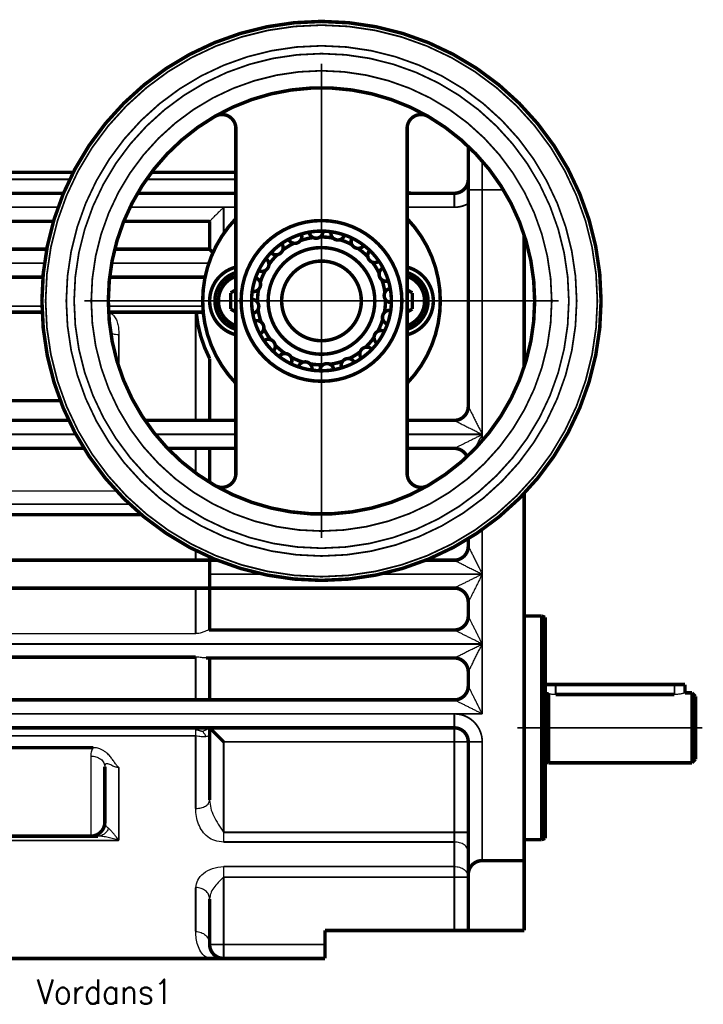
# Model space of a CAD drawing. Header units: inches. Extents: x -427 to 263, y -245 to 239.
# Tile 4 of 9: x -189 to -91, y -74 to 67. Entities that reach past the tile are written whole.
import ezdxf

# ---------------------------------------------------------------- set-up
doc = ezdxf.new("R2010")
doc.units = ezdxf.units.IN
doc.linetypes.add('DOT_CENTER', pattern=[14, 12, -1, 0, -1])
doc.layers.add('1', color=7, linetype='Continuous')
doc.styles.add('CONVERTER_11', font='txt.shx', dxfattribs={"width": 0.9})

# ---------------------------------------------------------------- blocks, each defined once
blk = doc.blocks.new('D6885T1A3X3X20L1_1__92', base_point=(-114.25, -31.06))
at = {"color": 7, "linetype": 'Continuous', "const_width": 0.5}
for points in [[(-114, -29.15), (-114, -27.81)], [(-114, -27.81), (-112.5, -27.81)], [(-95.5, -27.81), (-112.5, -27.81)], [(-95.5, -27.81), (-94, -27.81)], [(-94, -29.01), (-94, -27.81)], [(-114, -30.81), (-114, -29.15)]]:
    blk.add_lwpolyline(points, dxfattribs=at)
at = {"color": 124, "linetype": 'Continuous', "const_width": 0.25}
for points in [[(-112.5, -29.24), (-112.5, -27.81)], [(-95.5, -29.24), (-95.5, -27.81)]]:
    blk.add_lwpolyline(points, dxfattribs=at)
blk = doc.blocks.new('1400004020_01_R4_Abtriebswelle_B3_B14_1__93', base_point=(-114.25, -39.26))
at = {"color": 7, "linetype": 'Continuous', "const_width": 0.5}
blk.add_lwpolyline([(-114, -29.15, 0.027485), (-113.5, -29.14, 0.027485)], format="xyb", dxfattribs=at)
for points in [[(-113.5, -29.14), (-113.5, -39.01)], [(-112.5, -29.24), (-95.5, -29.24)], [(-94, -29.01), (-93, -29.01)], [(-93, -29.01), (-93, -39.01)], [(-92.5, -29.51), (-93, -29.01)], [(-92.5, -29.51), (-92.5, -38.51)], [(-114, -38.88), (-113.5, -39.01)], [(-113.5, -39.01), (-93, -39.01)], [(-92.5, -38.51), (-93, -39.01)]]:
    blk.add_lwpolyline(points, dxfattribs=at)
at = {"color": 7, "linetype": 'Continuous'}
for points, knots in [([(-112.5, -29.24), (-112.59, -29.24), (-112.77, -29.24), (-113.02, -29.22), (-113.27, -29.18), (-113.42, -29.16), (-113.5, -29.14)], [0, 0, 0, 0, 0.26823, 0.538151, 0.770829, 1.006984, 1.006984, 1.006984, 1.006984]), ([(-94, -29.01), (-94.02, -29.02), (-94.06, -29.03), (-94.15, -29.06), (-94.28, -29.09), (-94.46, -29.13), (-94.68, -29.18), (-94.94, -29.21), (-95.21, -29.24), (-95.4, -29.24), (-95.5, -29.24)], [0, 0, 0, 0, 0.059394, 0.118789, 0.287123, 0.452884, 0.700901, 0.94487, 1.23493, 1.5229, 1.5229, 1.5229, 1.5229])]:
    blk.add_open_spline(points, degree=3, knots=knots, dxfattribs=at)
at = {"layer": '1', "color": 30, "linetype": 'DOT_CENTER', "const_width": 0.25}
blk.add_lwpolyline([(-114.5, -34.01), (-91.5, -34.01)], dxfattribs=at)
blk = doc.blocks.new('1410004030_01_R4_Zentrierbuchse_B14__97', base_point=(-117.25, -50.26))
at = {"color": 7, "linetype": 'Continuous', "const_width": 0.5}
for points in [[(-117, -18.01), (-114.5, -18.01)], [(-114.5, -50.01), (-114.5, -18.01)], [(-114, -18.2), (-114.5, -18.01)], [(-114, -18.2), (-114, -27.81)], [(-114, -29.15), (-114, -27.81)], [(-114, -30.81), (-114, -29.15)], [(-114, -30.81), (-114, -49.83)], [(-117, -50.01), (-114.5, -50.01)], [(-114, -49.83), (-114.5, -50.01)]]:
    blk.add_lwpolyline(points, dxfattribs=at)
at = {"layer": '1', "color": 30, "linetype": 'DOT_CENTER', "const_width": 0.25}
blk.add_lwpolyline([(-118, -34.01), (-113, -34.01)], dxfattribs=at)
blk = doc.blocks.new('1400004040_00_R4_Gehäuse_Abtrieb_B3_B14_B5_ohne_Naben_3__99', base_point=(-197.25, -67.26))
at = {"color": 7, "linetype": 'Continuous', "const_width": 0.5}
for points in [[(-124.99, 49.19, 0.026132), (-125, 48.99, 0.026132)], [(-127, 42.49, 0.414214), (-125, 44.49, 0.414214)], [(-133.75, 42.63, 0.096396), (-133, 42.49, 0.096396)], [(-163.93, 25.49, 0.097022), (-162, 18.84, 0.097022)], [(-127, 9.99, 0.414214), (-125, 11.99, 0.414214)], [(-125.17, 4.8, 0.295726), (-127, 5.99, 0.295726)], [(-127, -10.01, 0.414214), (-125, -8.01, 0.414214)], [(-125, -16.01, 0.414211), (-127, -14.01, 0.414211)], [(-127, -20.01, 0.414211), (-125, -18.01, 0.414211)], [(-125, -26.01, 0.414214), (-127, -24.01, 0.414214)], [(-127, -30.01, 0.414208), (-125, -28.01, 0.414208)], [(-125, -36.01, 0.414214), (-127, -34.01, 0.414214)], [(-179, -49.51, 0.414214), (-177, -47.51, 0.414214)], [(-123, -53.01, 0.414214), (-125, -55.01, 0.414214)], [(-162, -65.01, 0.414214), (-160, -67.01, 0.414214)]]:
    blk.add_lwpolyline(points, format="xyb", dxfattribs=at)
for points in [[(-125, 48.99), (-125, 44.49)], [(-181.52, 45.49), (-197, 45.49)], [(-197, 44.49), (-197, 45.49)], [(-158.25, 45.49), (-170.32, 45.49)], [(-197, 44.49), (-197, 42.49)], [(-125, 44.49), (-125, 42.99)], [(-197, 42.49), (-197, 40.49)], [(-197, 42.49), (-182.92, 42.49)], [(-172.33, 42.49), (-158.25, 42.49)], [(-133.75, 42.49), (-133, 42.49)], [(-133, 42.49), (-127, 42.49)], [(-125, 42.99), (-125, 41.02)], [(-125, 41.02), (-125, 11.99)], [(-197, 40.49), (-197, 38.49)], [(-197, 37.99), (-197, 38.49)], [(-184.34, 38.49), (-197, 38.49)], [(-197, 35.62), (-197, 37.99)], [(-162, 38.49), (-174.29, 38.49)], [(-162, 38.49), (-162, 34.49)], [(-117, 17.64), (-117, 36.53)], [(-197, 35.62), (-197, 34.49)], [(-197, 34.49), (-197, 32.49)], [(-197, 34.49), (-185.31, 34.49)], [(-175.59, 34.49), (-162, 34.49)], [(-161.53, 34.01), (-162, 34.49)], [(-197, 32.49), (-197, 30.49)], [(-185.86, 30.49), (-197, 30.49)], [(-197, 30.49), (-197, 26.33)], [(-162.66, 30.49), (-176.31, 30.49)], [(-197, 26.33), (-197, 25.49)], [(-185.97, 25.49), (-197, 25.49)], [(-197, 25.49), (-197, 12.82)], [(-164, 25.49), (-176.46, 25.49)], [(-163.93, 25.49), (-164, 25.49)], [(-163.19, 25.49), (-163.93, 25.49)], [(-163.07, 25.49), (-163.19, 25.49)], [(-162, 18.84), (-162, 9.99)], [(-197, 12.82), (-197, 9.99)], [(-197, 12.82), (-183.37, 12.82)], [(-182.16, 9.99), (-197, 9.99)], [(-197, 9.99), (-197, 7.99)], [(-164, 9.99), (-171.26, 9.99)], [(-162, 9.99), (-164, 9.99)], [(-158.25, 9.99), (-162, 9.99)], [(-127, 9.99), (-133.75, 9.99)], [(-197, 7.99), (-197, 5.99)], [(-197, 5.99), (-197, -0.14)], [(-197, 5.99), (-179.98, 5.99)], [(-168.02, 5.99), (-164, 5.99)], [(-164, 5.99), (-162, 5.99)], [(-162, 5.99), (-162, 1.12)], [(-162, 5.99), (-158.25, 5.99)], [(-133.75, 5.99), (-127, 5.99)], [(-197, -2.01), (-197, -0.14)], [(-117, -53.01), (-117, -0.46)], [(-197, -3.03), (-197, -2.01)], [(-197, -3.03), (-197, -3.5)], [(-197, -3.5), (-171.78, -3.5)], [(-197, -3.5), (-197, -4.33)], [(-197, -4.33), (-197, -10.01)], [(-125, -6.96), (-125, -8.01)], [(-164, -10.01), (-197, -10.01)], [(-197, -14.01), (-197, -10.01)], [(-162, -10.01), (-164, -10.01)], [(-162, -9.57), (-162, -10.01)], [(-160.95, -10.01), (-162, -10.01)], [(-162, -11.81), (-162, -10.01)], [(-127, -10.01), (-131.05, -10.01)], [(-161.99, -11.81), (-162, -11.81)], [(-162, -12.21), (-162, -11.81)], [(-162, -14.01), (-162, -12.21)], [(-161.99, -11.81), (-161.99, -12.01)], [(-161.99, -12.21), (-161.99, -12.01)], [(-197, -14.01), (-164, -14.01)], [(-197, -14.01), (-197, -20.53)], [(-164, -14.01), (-162, -14.01)], [(-162, -14.01), (-127, -14.01)], [(-162, -14.01), (-162, -20.01)], [(-125, -16.01), (-125, -18.01)], [(-197, -22.01), (-197, -20.53)], [(-162, -20.01), (-162.09, -20.01)], [(-127, -20.01), (-162, -20.01)], [(-197, -23.89), (-197, -22.01)], [(-197, -23.89), (-164, -23.89)], [(-197, -23.89), (-197, -30.01)], [(-162.52, -24.01), (-162, -24.01)], [(-162, -24.01), (-127, -24.01)], [(-162, -24.01), (-162, -30.01)], [(-125, -26.01), (-125, -28.01)], [(-164, -30.01), (-197, -30.01)], [(-197, -32.01), (-197, -30.01)], [(-162, -30.01), (-164, -30.01)], [(-127, -30.01), (-162, -30.01)], [(-197, -34.01), (-197, -32.01)], [(-197, -34.01), (-164, -34.01)], [(-197, -34.01), (-197, -35.17)], [(-164, -34.01), (-162, -34.01)], [(-162, -34.01), (-162, -35.02)], [(-160, -36.01), (-162, -34.01)], [(-162, -34.01), (-127, -34.01)], [(-197, -35.17), (-197, -36.85)], [(-162, -35.02), (-162, -44.34)], [(-197, -36.85), (-197, -49.51)], [(-197, -36.85), (-178.63, -36.85)], [(-125, -36.01), (-125, -48.96)], [(-177, -39.57), (-177, -47.51)], [(-179, -49.51), (-197, -49.51)], [(-197, -49.51), (-197, -50.13)], [(-177.96, -49.51), (-179, -49.51)], [(-125, -48.96), (-125, -51.75)], [(-197, -50.13), (-197, -62.01)], [(-125, -51.75), (-125, -55.01)], [(-123, -53.01), (-117, -53.01)], [(-117, -63.01), (-117, -53.01)], [(-125, -55.37), (-125, -55.01)], [(-125, -63.01), (-125, -55.37)], [(-162, -58.49), (-162, -65.01)], [(-197, -62.01), (-197, -67.01)], [(-127, -63.01), (-145.5, -63.01)], [(-145.5, -65.01), (-145.5, -63.01)], [(-127, -63.01), (-125, -63.01)], [(-125, -63.01), (-117, -63.01)], [(-145.5, -65.01), (-145.5, -67.01)], [(-162, -67.01), (-197, -67.01)], [(-160, -67.01), (-162, -67.01)], [(-145.5, -67.01), (-160, -67.01)]]:
    blk.add_lwpolyline(points, dxfattribs=at)
at = {"color": 124, "linetype": 'Continuous', "const_width": 0.25}
for points in [[(-123, 47.12), (-123, 42.99)], [(-197, 44.49), (-182.02, 44.49)], [(-171.05, 44.49), (-158.25, 44.49)], [(-127, 40.49), (-127, 42.49)], [(-125, 42.99), (-123, 42.99)], [(-123, 42.99), (-123, 7.99)], [(-119.97, 42.99), (-123, 42.99)], [(-183.69, 40.49), (-197, 40.49)], [(-160, 40.49), (-173.4, 40.49)], [(-160, 40.49), (-160, 36.73)], [(-160, 40.49), (-158.25, 40.49)], [(-133.75, 40.49), (-127, 40.49)], [(-185.63, 32.49), (-197, 32.49)], [(-162.12, 32.49), (-176.02, 32.49)], [(-185.99, 26.33), (-197, 26.33)], [(-162.98, 26.33), (-176.49, 26.33)], [(-164, 25.49), (-164, 9.99)], [(-175, 22.24), (-175, 17.64)], [(-197, 7.99), (-181.15, 7.99)], [(-169.78, 7.99), (-158.25, 7.99)], [(-133.75, 7.99), (-123, 7.99)], [(-123, 7.99), (-123, 7.05)], [(-164, 5.99), (-164, 2.46)], [(-197, -2.01), (-173.44, -2.01)], [(-123, -5.64), (-123, -12.01)], [(-164, -8.64), (-164, -10.01)], [(-161.99, -12.01), (-154.44, -12.01)], [(-137.56, -12.01), (-123, -12.01)], [(-123, -12.01), (-123, -22.01)], [(-164, -14.01), (-164, -20.53)], [(-197, -22.01), (-123, -22.01)], [(-123, -22.01), (-123, -32.01)], [(-164, -23.89), (-164, -30.01)], [(-197, -32.01), (-127, -32.01)], [(-123, -32.01), (-127, -32.01)], [(-127, -34.01), (-127, -32.01)], [(-197, -35.17), (-164, -35.17)], [(-164, -35.17), (-164, -45.56)], [(-127, -36.01), (-127, -34.01)], [(-127, -36.01), (-160, -36.01)], [(-160, -36.01), (-160, -48.96)], [(-127, -48.96), (-127, -36.01)], [(-127, -36.01), (-125, -36.01)], [(-125, -36.01), (-123, -36.01)], [(-123, -36.01), (-123, -53.01)], [(-175, -39.68), (-175, -50.13)], [(-127, -48.96), (-160, -48.96)], [(-127, -48.96), (-127, -50.35)], [(-127, -48.96), (-125, -48.96)], [(-197, -50.13), (-175, -50.13)], [(-127, -50.35), (-160, -50.35)], [(-127, -50.35), (-127, -53.85)], [(-160, -53.85), (-127, -53.85)], [(-127, -53.85), (-127, -55.37)], [(-160, -55.37), (-127, -55.37)], [(-160, -55.37), (-160, -65.01)], [(-127, -63.01), (-127, -55.37)], [(-127, -55.37), (-125, -55.37)], [(-164, -56.86), (-164, -63.15)], [(-162, -65.01), (-160, -65.01)], [(-145.5, -65.01), (-160, -65.01)], [(-160, -65.01), (-160, -67.01)]]:
    blk.add_lwpolyline(points, dxfattribs=at)
for points in [[(-127, 40.49, 0.131652), (-125, 41.02, 0.131652)], [(-123, -36.01, 0.414214), (-127, -32.01, 0.414214)]]:
    blk.add_lwpolyline(points, format="xyb", dxfattribs=at)
at = {"color": 7, "linetype": 'Continuous'}
for points, knots in [([(-162, 38.49), (-162, 38.49), (-161.99, 38.49), (-161.98, 38.5), (-161.96, 38.53), (-161.91, 38.57), (-161.86, 38.63), (-161.78, 38.71), (-161.68, 38.81), (-161.56, 38.92), (-161.43, 39.06), (-161.27, 39.21), (-161.09, 39.4), (-160.88, 39.6), (-160.63, 39.86), (-160.34, 40.15), (-160.11, 40.37), (-160, 40.49)], [0, 0, 0, 0, 0.008126, 0.016252, 0.055667, 0.116748, 0.197539, 0.296083, 0.445138, 0.614316, 0.800421, 1.000251, 1.281703, 1.576646, 1.881919, 2.35157, 2.828427, 2.828427, 2.828427, 2.828427]), ([(-176.45, 25.42), (-176.31, 25.36), (-176.03, 25.26), (-175.63, 24.91), (-175.31, 24.38), (-175.11, 23.69), (-175.01, 22.97), (-175, 22.48), (-175, 22.24)], [0, 0, 0, 0, 0.457325, 0.890529, 1.564155, 2.283979, 3.029577, 3.74912, 3.74912, 3.74912, 3.74912]), ([(-163.19, 25.49), (-163.14, 25.45), (-163.04, 25.38), (-162.95, 25.3), (-162.9, 25.25)], [0, 0, 0, 0, 0.1829493, 0.3720413, 0.3720413, 0.3720413, 0.3720413]), ([(-163.07, 25.49), (-163.05, 25.46), (-162.99, 25.39), (-162.93, 25.33), (-162.91, 25.29)], [0, 0, 0, 0, 0.1218161, 0.2552536, 0.2552536, 0.2552536, 0.2552536]), ([(-175.3, -0.14), (-176.17, -0.14), (-177.9, -0.14), (-182.38, -0.14), (-188.75, -0.14), (-194.25, -0.14), (-197, -0.14)], [0, 0, 0, 0, 2.598641, 5.197281, 13.447281, 21.697281, 21.697281, 21.697281, 21.697281]), ([(-162.09, -20.01), (-162.13, -20.02), (-162.23, -20.03), (-162.39, -20.1), (-162.59, -20.18), (-162.83, -20.28), (-163.09, -20.37), (-163.38, -20.46), (-163.68, -20.52), (-163.89, -20.52), (-164, -20.53)], [0, 0, 0, 0, 0.122055, 0.296385, 0.517623, 0.773009, 1.057686, 1.35588, 1.672685, 1.988336, 1.988336, 1.988336, 1.988336]), ([(-162.52, -24.01), (-162.62, -24.01), (-162.84, -24), (-163.19, -23.94), (-163.58, -23.9), (-163.86, -23.89), (-164, -23.89)], [0, 0, 0, 0, 0.310089, 0.670088, 1.062258, 1.489689, 1.489689, 1.489689, 1.489689]), ([(-175, -39.68), (-175.03, -39.65), (-175.11, -39.58), (-175.25, -39.44), (-175.4, -39.25), (-175.57, -39.03), (-175.78, -38.71), (-176.07, -38.32), (-176.39, -37.92), (-176.72, -37.61), (-177.04, -37.36), (-177.34, -37.18), (-177.62, -37.05), (-177.88, -36.96), (-178.19, -36.88), (-178.44, -36.86), (-178.59, -36.85), (-178.62, -36.85), (-178.63, -36.85)], [0, 0, 0, 0, 0.136736, 0.325161, 0.583355, 0.8635, 1.159482, 1.722808, 2.324119, 2.68488, 3.090962, 3.535734, 3.743376, 4.015782, 4.341178, 4.711861, 4.754391, 4.796793, 4.796793, 4.796793, 4.796793]), ([(-162, -67.01), (-162.21, -66.95), (-162.73, -66.79), (-163.29, -66.05), (-163.88, -64.85), (-163.95, -63.83), (-164, -63.15)], [0, 0, 0, 0, 0.642286, 1.618581, 2.641614, 4.639251, 4.639251, 4.639251, 4.639251])]:
    blk.add_open_spline(points, degree=3, knots=knots, dxfattribs=at)
at = {"color": 124, "linetype": 'Continuous'}
for points, knots in [([(-175, 22.24), (-175.15, 22.25), (-175.41, 22.26), (-175.73, 22.32), (-175.96, 22.39), (-176.09, 22.44), (-176.15, 22.47)], [0, 0, 0, 0, 0.459957, 0.772695, 0.978645, 1.177468, 1.177468, 1.177468, 1.177468]), ([(-125, 11.99), (-125, 11.98), (-125, 11.98), (-124.99, 11.97), (-124.98, 11.94), (-124.96, 11.9), (-124.93, 11.85), (-124.9, 11.78), (-124.86, 11.7), (-124.81, 11.6), (-124.75, 11.49), (-124.67, 11.33), (-124.57, 11.12), (-124.44, 10.86), (-124.3, 10.59), (-124.11, 10.21), (-123.88, 9.74), (-123.59, 9.16), (-123.29, 8.57), (-123.1, 8.18), (-123, 7.99)], [0, 0, 0, 0, 0.00687, 0.013741, 0.043631, 0.088416, 0.146186, 0.215035, 0.317714, 0.432045, 0.555881, 0.687074, 0.964809, 1.257441, 1.56142, 1.873194, 2.509289, 3.157016, 3.812568, 4.472136, 4.472136, 4.472136, 4.472136]), ([(-127, 9.99), (-127, 9.99), (-126.99, 9.98), (-126.98, 9.98), (-126.96, 9.96), (-126.92, 9.94), (-126.87, 9.92), (-126.8, 9.88), (-126.71, 9.84), (-126.61, 9.79), (-126.5, 9.74), (-126.34, 9.66), (-126.13, 9.55), (-125.87, 9.42), (-125.6, 9.29), (-125.23, 9.1), (-124.75, 8.86), (-124.17, 8.57), (-123.59, 8.28), (-123.2, 8.08), (-123, 7.99)], [0, 0, 0, 0, 0.00687, 0.013741, 0.043631, 0.088416, 0.146186, 0.215035, 0.317714, 0.432045, 0.555881, 0.687074, 0.964809, 1.257441, 1.56142, 1.873194, 2.509289, 3.157016, 3.812568, 4.472136, 4.472136, 4.472136, 4.472136]), ([(-127, 5.99), (-127, 5.99), (-126.99, 5.99), (-126.98, 5.99), (-126.96, 6), (-126.94, 6.02), (-126.9, 6.04), (-126.86, 6.06), (-126.79, 6.09), (-126.71, 6.13), (-126.61, 6.18), (-126.5, 6.24), (-126.36, 6.31), (-126.18, 6.39), (-125.98, 6.5), (-125.77, 6.6), (-125.55, 6.71), (-125.25, 6.86), (-124.87, 7.05), (-124.41, 7.28), (-123.94, 7.52), (-123.47, 7.75), (-123.16, 7.91), (-123, 7.99)], [0, 0, 0, 0, 0.005765, 0.013704, 0.036341, 0.068766, 0.110002, 0.159068, 0.214986, 0.317687, 0.432047, 0.555918, 0.68715, 0.908032, 1.138902, 1.37794, 1.623331, 1.873257, 2.381069, 2.896812, 3.418538, 3.944296, 4.472136, 4.472136, 4.472136, 4.472136]), ([(-124.03, 5.93), (-123.86, 6.27), (-123.51, 6.96), (-123.17, 7.64), (-123, 7.99)], [0, 0, 0, 0, 1.136048, 2.293448, 2.293448, 2.293448, 2.293448]), ([(-125, -8.01), (-125, -8.02), (-125, -8.02), (-124.99, -8.03), (-124.98, -8.06), (-124.96, -8.1), (-124.93, -8.15), (-124.9, -8.22), (-124.86, -8.3), (-124.81, -8.4), (-124.75, -8.51), (-124.67, -8.67), (-124.57, -8.88), (-124.44, -9.14), (-124.3, -9.41), (-124.11, -9.79), (-123.88, -10.26), (-123.59, -10.84), (-123.29, -11.43), (-123.1, -11.82), (-123, -12.01)], [0, 0, 0, 0, 0.00687, 0.013741, 0.043631, 0.088416, 0.146186, 0.215035, 0.317714, 0.432045, 0.555881, 0.687074, 0.964809, 1.257441, 1.56142, 1.873194, 2.509289, 3.157016, 3.812568, 4.472136, 4.472136, 4.472136, 4.472136]), ([(-127, -10.01), (-127, -10.01), (-126.99, -10.02), (-126.98, -10.02), (-126.96, -10.04), (-126.92, -10.06), (-126.87, -10.08), (-126.8, -10.12), (-126.71, -10.16), (-126.61, -10.21), (-126.5, -10.26), (-126.34, -10.34), (-126.13, -10.45), (-125.87, -10.58), (-125.6, -10.71), (-125.23, -10.9), (-124.75, -11.14), (-124.17, -11.43), (-123.59, -11.72), (-123.2, -11.92), (-123, -12.01)], [0, 0, 0, 0, 0.00687, 0.013741, 0.043631, 0.088416, 0.146186, 0.215035, 0.317714, 0.432045, 0.555881, 0.687074, 0.964809, 1.257441, 1.56142, 1.873194, 2.509289, 3.157016, 3.812568, 4.472136, 4.472136, 4.472136, 4.472136]), ([(-123, -12.01), (-123.16, -12.09), (-123.47, -12.25), (-123.94, -12.48), (-124.41, -12.72), (-124.87, -12.95), (-125.25, -13.14), (-125.55, -13.29), (-125.77, -13.4), (-125.98, -13.5), (-126.18, -13.61), (-126.36, -13.69), (-126.5, -13.76), (-126.61, -13.82), (-126.71, -13.87), (-126.79, -13.91), (-126.86, -13.94), (-126.9, -13.96), (-126.94, -13.98), (-126.96, -14), (-126.98, -14.01), (-126.99, -14.01), (-127, -14.01), (-127, -14.01)], [0, 0, 0, 0, 0.52784, 1.053598, 1.575323, 2.091067, 2.598879, 2.848805, 3.094196, 3.333234, 3.564104, 3.784986, 3.916218, 4.040089, 4.154449, 4.257149, 4.313068, 4.362134, 4.40337, 4.435795, 4.458432, 4.466367, 4.472121, 4.472121, 4.472121, 4.472121]), ([(-123, -12.01), (-123.08, -12.17), (-123.24, -12.49), (-123.47, -12.96), (-123.7, -13.42), (-123.93, -13.88), (-124.12, -14.26), (-124.27, -14.56), (-124.38, -14.78), (-124.49, -14.99), (-124.59, -15.2), (-124.68, -15.37), (-124.75, -15.51), (-124.81, -15.62), (-124.86, -15.73), (-124.9, -15.81), (-124.93, -15.87), (-124.95, -15.91), (-124.97, -15.95), (-124.98, -15.98), (-124.99, -16), (-125, -16.01), (-125, -16.01), (-125, -16.01)], [0, 0, 0, 0, 0.52784, 1.053598, 1.575323, 2.091067, 2.598879, 2.848805, 3.094196, 3.333234, 3.564104, 3.784986, 3.91623, 4.040112, 4.154481, 4.257186, 4.313107, 4.362174, 4.403406, 4.435825, 4.45845, 4.466377, 4.472136, 4.472136, 4.472136, 4.472136]), ([(-123, -22.01), (-123.08, -21.86), (-123.24, -21.54), (-123.47, -21.07), (-123.7, -20.61), (-123.93, -20.15), (-124.12, -19.77), (-124.27, -19.47), (-124.38, -19.25), (-124.49, -19.04), (-124.59, -18.83), (-124.68, -18.66), (-124.75, -18.51), (-124.81, -18.4), (-124.86, -18.3), (-124.9, -18.22), (-124.93, -18.16), (-124.95, -18.11), (-124.97, -18.08), (-124.98, -18.05), (-124.99, -18.03), (-125, -18.02), (-125, -18.02), (-125, -18.01)], [0, 0, 0, 0, 0.52784, 1.053598, 1.575323, 2.091067, 2.598879, 2.848805, 3.094196, 3.333234, 3.564104, 3.784986, 3.91623, 4.040112, 4.154481, 4.257186, 4.313107, 4.362174, 4.403406, 4.435825, 4.45845, 4.466377, 4.472136, 4.472136, 4.472136, 4.472136]), ([(-123, -22.01), (-123.16, -21.94), (-123.47, -21.78), (-123.94, -21.54), (-124.41, -21.31), (-124.87, -21.08), (-125.25, -20.89), (-125.55, -20.74), (-125.77, -20.63), (-125.98, -20.52), (-126.18, -20.42), (-126.36, -20.33), (-126.5, -20.26), (-126.61, -20.21), (-126.71, -20.16), (-126.79, -20.12), (-126.86, -20.09), (-126.9, -20.06), (-126.94, -20.05), (-126.96, -20.03), (-126.98, -20.02), (-126.99, -20.02), (-127, -20.01), (-127, -20.01)], [0, 0, 0, 0, 0.52784, 1.053598, 1.575323, 2.091067, 2.598879, 2.848805, 3.094196, 3.333234, 3.564104, 3.784986, 3.916218, 4.040089, 4.154449, 4.257149, 4.313068, 4.362134, 4.40337, 4.435795, 4.458432, 4.466367, 4.472121, 4.472121, 4.472121, 4.472121]), ([(-127, -24.01), (-127, -24.01), (-126.99, -24.01), (-126.98, -24), (-126.96, -23.99), (-126.92, -23.97), (-126.87, -23.95), (-126.8, -23.91), (-126.71, -23.87), (-126.61, -23.82), (-126.5, -23.76), (-126.34, -23.68), (-126.13, -23.58), (-125.87, -23.45), (-125.6, -23.31), (-125.23, -23.13), (-124.75, -22.89), (-124.17, -22.6), (-123.59, -22.31), (-123.2, -22.11), (-123, -22.01)], [0, 0, 0, 0, 0.00687, 0.013741, 0.043631, 0.088416, 0.146186, 0.215035, 0.317714, 0.432045, 0.555881, 0.687074, 0.964809, 1.257441, 1.56142, 1.873194, 2.509289, 3.157016, 3.812568, 4.472136, 4.472136, 4.472136, 4.472136]), ([(-125, -26.01), (-125, -26.01), (-125, -26.01), (-124.99, -25.99), (-124.98, -25.97), (-124.96, -25.93), (-124.93, -25.88), (-124.9, -25.81), (-124.86, -25.73), (-124.81, -25.62), (-124.75, -25.51), (-124.67, -25.36), (-124.57, -25.15), (-124.44, -24.89), (-124.3, -24.62), (-124.11, -24.24), (-123.88, -23.77), (-123.59, -23.19), (-123.29, -22.6), (-123.1, -22.21), (-123, -22.01)], [0, 0, 0, 0, 0.00687, 0.013741, 0.043631, 0.088416, 0.146186, 0.215035, 0.317714, 0.432045, 0.555881, 0.687074, 0.964809, 1.257441, 1.56142, 1.873194, 2.509289, 3.157016, 3.812568, 4.472136, 4.472136, 4.472136, 4.472136]), ([(-123, -32.01), (-123.08, -31.86), (-123.24, -31.54), (-123.47, -31.07), (-123.7, -30.61), (-123.93, -30.15), (-124.12, -29.77), (-124.27, -29.47), (-124.38, -29.25), (-124.49, -29.04), (-124.59, -28.83), (-124.68, -28.66), (-124.75, -28.51), (-124.81, -28.4), (-124.86, -28.3), (-124.9, -28.22), (-124.93, -28.16), (-124.95, -28.11), (-124.97, -28.08), (-124.98, -28.05), (-124.99, -28.03), (-125, -28.02), (-125, -28.02), (-125, -28.01)], [0, 0, 0, 0, 0.52784, 1.053598, 1.575323, 2.091067, 2.598879, 2.848805, 3.094196, 3.333234, 3.564104, 3.784986, 3.91623, 4.040112, 4.154481, 4.257186, 4.313107, 4.362174, 4.403406, 4.435825, 4.45845, 4.466372, 4.472117, 4.472117, 4.472117, 4.472117]), ([(-123, -32.01), (-123.16, -31.94), (-123.47, -31.78), (-123.94, -31.54), (-124.41, -31.31), (-124.87, -31.08), (-125.25, -30.89), (-125.55, -30.74), (-125.77, -30.63), (-125.98, -30.52), (-126.18, -30.42), (-126.36, -30.33), (-126.5, -30.26), (-126.61, -30.21), (-126.71, -30.16), (-126.79, -30.12), (-126.86, -30.09), (-126.9, -30.06), (-126.94, -30.05), (-126.96, -30.03), (-126.98, -30.02), (-126.99, -30.02), (-127, -30.01), (-127, -30.01)], [0, 0, 0, 0, 0.52784, 1.053598, 1.575323, 2.091067, 2.598879, 2.848805, 3.094196, 3.333234, 3.564104, 3.784986, 3.916218, 4.040089, 4.154449, 4.257149, 4.313068, 4.362134, 4.40337, 4.435795, 4.458432, 4.466367, 4.472121, 4.472121, 4.472121, 4.472121]), ([(-164, -34.33), (-164, -34.28), (-164, -34.21), (-164, -34.11), (-164, -34.05), (-164, -34.03), (-164, -34.01)], [0, 0, 0, 0, 0.1353383, 0.2340035, 0.2740745, 0.3141455, 0.3141455, 0.3141455, 0.3141455]), ([(-162.98, -34.53), (-163.02, -34.53), (-163.1, -34.52), (-163.21, -34.5), (-163.31, -34.47), (-163.4, -34.43), (-163.52, -34.39), (-163.73, -34.35), (-163.89, -34.34), (-164, -34.33)], [0, 0, 0, 0, 0.126662, 0.237778, 0.331931, 0.422986, 0.53855, 0.723747, 1.042965, 1.042965, 1.042965, 1.042965]), ([(-164, -35.17), (-164, -35.09), (-164, -34.93), (-164, -34.71), (-164, -34.51), (-164, -34.38), (-164, -34.33)], [0, 0, 0, 0, 0.2482976, 0.4746378, 0.6744629, 0.8437492, 0.8437492, 0.8437492, 0.8437492]), ([(-162.59, -35.28), (-162.69, -35.29), (-162.9, -35.3), (-163.23, -35.29), (-163.6, -35.25), (-163.85, -35.2), (-164, -35.17)], [0, 0, 0, 0, 0.304519, 0.649515, 0.967987, 1.423917, 1.423917, 1.423917, 1.423917]), ([(-162.98, -34.53), (-162.91, -34.49), (-162.77, -34.4), (-162.54, -34.29), (-162.28, -34.17), (-162.1, -34.07), (-162, -34.01)], [0, 0, 0, 0, 0.254079, 0.481376, 0.77859, 1.109069, 1.109069, 1.109069, 1.109069]), ([(-162.98, -34.53), (-162.95, -34.59), (-162.86, -34.73), (-162.66, -34.94), (-162.61, -35.16), (-162.59, -35.28)], [0, 0, 0, 0, 0.204176, 0.4997598, 0.8584169, 0.8584169, 0.8584169, 0.8584169]), ([(-162, -35.02), (-162.01, -35.05), (-162.04, -35.12), (-162.17, -35.19), (-162.35, -35.25), (-162.5, -35.27), (-162.59, -35.28)], [0, 0, 0, 0, 0.0914976, 0.2278945, 0.4229592, 0.6748374, 0.6748374, 0.6748374, 0.6748374]), ([(-178.63, -36.85), (-178.69, -36.92), (-178.81, -37.06), (-178.92, -37.35), (-178.99, -37.68), (-179, -37.92), (-179, -38.04)], [0, 0, 0, 0, 0.254255, 0.562062, 0.905059, 1.272089, 1.272089, 1.272089, 1.272089]), ([(-179, -38.04), (-179, -38.32), (-179, -38.93), (-179, -39.9), (-179, -40.97), (-179, -42.25), (-179, -43.68), (-179, -45.2), (-179, -46.58), (-179, -47.69), (-179, -48.5), (-179, -48.98), (-179, -49.3), (-179, -49.44), (-179, -49.51)], [0, 0, 0, 0, 0.84349, 1.824654, 2.911183, 4.066523, 5.654784, 7.202415, 8.615779, 9.812066, 10.520925, 11.044806, 11.25965, 11.474494, 11.474494, 11.474494, 11.474494]), ([(-179, -38.04), (-178.88, -38.04), (-178.63, -38.05), (-178.26, -38.14), (-177.9, -38.28), (-177.58, -38.47), (-177.32, -38.72), (-177.13, -38.99), (-177.02, -39.28), (-177.01, -39.48), (-177, -39.57)], [0, 0, 0, 0, 0.364847, 0.745974, 1.131314, 1.50785, 1.864704, 2.195781, 2.500075, 2.780605, 2.780605, 2.780605, 2.780605]), ([(-175, -39.68), (-175.05, -39.68), (-175.16, -39.68), (-175.35, -39.65), (-175.58, -39.58), (-175.86, -39.47), (-176.14, -39.33), (-176.42, -39.21), (-176.65, -39.13), (-176.83, -39.14), (-176.92, -39.22), (-176.97, -39.31), (-177, -39.43), (-177, -39.51), (-177, -39.57)], [0, 0, 0, 0, 0.160237, 0.310218, 0.589514, 0.870083, 1.217819, 1.530669, 1.766147, 1.950188, 2.033587, 2.13438, 2.228546, 2.396807, 2.396807, 2.396807, 2.396807]), ([(-164, -45.56), (-163.74, -45.54), (-163.25, -45.51), (-162.61, -45.25), (-162.11, -44.87), (-162.04, -44.5), (-162, -44.34)], [0, 0, 0, 0, 0.770979, 1.471641, 2.058652, 2.549672, 2.549672, 2.549672, 2.549672]), ([(-162, -44.34), (-161.97, -44.73), (-161.9, -45.54), (-161.42, -46.7), (-160.77, -47.83), (-160.26, -48.58), (-160, -48.96)], [0, 0, 0, 0, 1.179303, 2.398378, 3.733249, 5.10848, 5.10848, 5.10848, 5.10848]), ([(-160, -50.35), (-160.43, -50.32), (-161.24, -50.25), (-162.3, -49.66), (-163.09, -48.82), (-163.62, -47.8), (-163.94, -46.7), (-163.98, -45.94), (-164, -45.56)], [0, 0, 0, 0, 1.275779, 2.423752, 3.543522, 4.682105, 5.835905, 6.965357, 6.965357, 6.965357, 6.965357]), ([(-176.48, -48.39), (-176.54, -48.35), (-176.69, -48.22), (-176.85, -48.01), (-176.98, -47.76), (-176.99, -47.6), (-177, -47.51)], [0, 0, 0, 0, 0.228118, 0.586172, 0.793155, 1.058434, 1.058434, 1.058434, 1.058434]), ([(-176.48, -48.39), (-176.51, -48.47), (-176.58, -48.63), (-176.72, -48.85), (-176.89, -49.05), (-177.08, -49.22), (-177.29, -49.35), (-177.51, -49.44), (-177.73, -49.5), (-177.88, -49.51), (-177.96, -49.51)], [0, 0, 0, 0, 0.257882, 0.51746, 0.775445, 1.028926, 1.27569, 1.514409, 1.744529, 1.966125, 1.966125, 1.966125, 1.966125]), ([(-175, -50.13), (-175.15, -49.92), (-175.39, -49.58), (-175.76, -49.11), (-176.06, -48.78), (-176.3, -48.53), (-176.43, -48.43), (-176.48, -48.39)], [0, 0, 0, 0, 0.77841, 1.251694, 1.786565, 2.117904, 2.28459, 2.28459, 2.28459, 2.28459]), ([(-160, -48.96), (-160, -49.09), (-160, -49.34), (-160, -49.7), (-160, -50.04), (-160, -50.25), (-160, -50.35)], [0, 0, 0, 0, 0.383281, 0.752355, 1.093539, 1.394185, 1.394185, 1.394185, 1.394185]), ([(-175, -50.13), (-175.25, -50.04), (-175.75, -49.88), (-176.51, -49.69), (-177.24, -49.55), (-177.73, -49.53), (-177.96, -49.51)], [0, 0, 0, 0, 0.801946, 1.567796, 2.344271, 3.029991, 3.029991, 3.029991, 3.029991]), ([(-125, -51.75), (-125.03, -51.56), (-125.11, -51.17), (-125.59, -50.71), (-126.24, -50.41), (-126.74, -50.37), (-127, -50.35)], [0, 0, 0, 0, 0.554827, 1.181357, 1.897136, 2.669824, 2.669824, 2.669824, 2.669824]), ([(-164, -56.86), (-163.93, -56.5), (-163.78, -55.72), (-162.86, -54.76), (-161.59, -54.01), (-160.55, -53.9), (-160, -53.85)], [0, 0, 0, 0, 1.078265, 2.351743, 3.807726, 5.44427, 5.44427, 5.44427, 5.44427]), ([(-160, -53.85), (-160, -53.96), (-160, -54.18), (-160, -54.55), (-160, -54.95), (-160, -55.23), (-160, -55.37)], [0, 0, 0, 0, 0.313744, 0.683659, 1.09254, 1.521367, 1.521367, 1.521367, 1.521367]), ([(-127, -53.85), (-126.74, -53.87), (-126.24, -53.92), (-125.58, -54.25), (-125.1, -54.75), (-125.03, -55.17), (-125, -55.37)], [0, 0, 0, 0, 0.774077, 1.501926, 2.158864, 2.760641, 2.760641, 2.760641, 2.760641]), ([(-160, -55.37), (-160.26, -55.63), (-160.76, -56.12), (-161.41, -56.88), (-161.9, -57.66), (-161.97, -58.22), (-162, -58.49)], [0, 0, 0, 0, 1.092224, 2.106209, 2.997909, 3.79185, 3.79185, 3.79185, 3.79185]), ([(-162, -58.49), (-162.03, -58.27), (-162.1, -57.83), (-162.58, -57.29), (-163.23, -56.93), (-163.74, -56.88), (-164, -56.86)], [0, 0, 0, 0, 0.642355, 1.326352, 2.065245, 2.840613, 2.840613, 2.840613, 2.840613]), ([(-164, -63.15), (-163.74, -63.18), (-163.22, -63.24), (-162.56, -63.66), (-162.09, -64.28), (-162.03, -64.77), (-162, -65.01)], [0, 0, 0, 0, 0.778348, 1.542225, 2.285158, 3.012916, 3.012916, 3.012916, 3.012916])]:
    blk.add_open_spline(points, degree=3, knots=knots, dxfattribs=at)
at = {"color": 7, "linetype": 'Continuous'}
for points in [[(-161.99, -12.21), (-161.99, -12.21), (-161.99, -12.21), (-161.99, -12.21), (-162, -12.21), (-162, -12.21), (-162, -12.21)], [(-197, -20.53), (-194.25, -20.53), (-188.75, -20.53), (-180.5, -20.53), (-172.25, -20.53), (-166.75, -20.53), (-164, -20.53)]]:
    blk.add_open_spline(points, degree=3, dxfattribs=at)
blk = doc.blocks.new('1402004030_02_R4_Welleneinheit_B14_Abtrieb_2__100', base_point=(-237.25, -67.26))
for name, p in [('1400004040_00_R4_Gehäuse_Abtrieb_B3_B14_B5_ohne_Naben_3__99', (-197.25, -67.26)), ('1410004030_01_R4_Zentrierbuchse_B14__97', (-117.25, -50.26)), ('D6885T1A3X3X20L1_1__92', (-114.25, -31.06)), ('1400004020_01_R4_Abtriebswelle_B3_B14_1__93', (-114.25, -39.26))]:
    blk.add_blockref(name, p)
blk = doc.blocks.new('Schraube_M_5x20_DIN_912', base_point=(-134, 22.77))
at = {"color": 7, "linetype": 'Continuous', "const_width": 0.5}
for points in [[(-133.75, 23.02, 0.738549), (-133.75, 31.15, 0.738549)], [(-133.75, 23.55, 0.707107), (-133.75, 30.62, 0.707107)]]:
    blk.add_lwpolyline(points, format="xyb", dxfattribs=at)
for points in [[(-133.75, 28.67), (-133, 28.24)], [(-133, 28.24), (-133, 25.93)], [(-133, 25.93), (-133.75, 25.5)]]:
    blk.add_lwpolyline(points, dxfattribs=at)
blk = doc.blocks.new('1400040050_04_Deckel__101', base_point=(-163.25, 15.05))
at = {"color": 7, "linetype": 'Continuous', "const_width": 0.5}
for points in [[(-158.25, 38.87, 0.40298), (-158.25, 15.3, 0.40298)], [(-133.75, 15.3, 0.40298), (-133.75, 38.87, 0.40298)], [(-158.25, 31.93, 0.774597), (-158.25, 22.24, 0.774597)], [(-133.75, 22.24, 0.774597), (-133.75, 31.93, 0.774597)]]:
    blk.add_lwpolyline(points, format="xyb", dxfattribs=at)
blk = doc.blocks.new('Schraube_M_5x20_DIN_912_2', base_point=(-161.5, 22.77))
at = {"color": 7, "linetype": 'Continuous', "const_width": 0.5}
for points in [[(-158.25, 31.15, 0.738549), (-158.25, 23.02, 0.738549)], [(-158.25, 30.62, 0.707107), (-158.25, 23.55, 0.707107)]]:
    blk.add_lwpolyline(points, format="xyb", dxfattribs=at)
for points in [[(-159, 28.24), (-158.25, 28.67)], [(-159, 25.93), (-159, 28.24)], [(-158.25, 25.5), (-159, 25.93)]]:
    blk.add_lwpolyline(points, dxfattribs=at)
blk = doc.blocks.new('1__102', base_point=(-156.25, 16.84))
at = {"color": 7, "linetype": 'Continuous', "const_width": 0.5}
for points in [[(-148.88, 36.66, 0.050063), (-150.72, 35.9, 0.050063)], [(-149.02, 35.72, 0.25345), (-148.88, 36.66, 0.25345)], [(-147.77, 36.93, 0.028527), (-148.88, 36.66, 0.028527)], [(-145.78, 37.08, 0.050063), (-147.77, 36.93, 0.050063)], [(-147.77, 36.93, 0.25345), (-147.21, 36.16, 0.25345)], [(-146.21, 36.23, 0.25345), (-145.78, 37.08, 0.25345)], [(-144.64, 36.99, 0.028527), (-145.78, 37.08, 0.028527)], [(-144.64, 36.99, 0.25345), (-144.35, 36.09, 0.25345)], [(-142.7, 36.52, 0.050063), (-144.64, 36.99, 0.050063)], [(-143.37, 35.85, 0.25345), (-142.7, 36.52, 0.25345)], [(-141.64, 36.09, 0.028527), (-142.7, 36.52, 0.028527)], [(-151.7, 35.31, 0.050063), (-153.22, 34.01, 0.050063)], [(-150.72, 35.9, 0.028527), (-151.7, 35.31, 0.028527)], [(-151.54, 34.37, 0.25345), (-151.7, 35.31, 0.25345)], [(-149.95, 35.34, 0.051045), (-151.54, 34.37, 0.051045)], [(-150.72, 35.9, 0.25345), (-149.95, 35.34, 0.25345)], [(-149.95, 35.34, 0.270247), (-149.02, 35.72, 0.270247)], [(-147.21, 36.16, 0.051045), (-149.02, 35.72, 0.051045)], [(-147.21, 36.16, 0.270247), (-146.21, 36.23, 0.270247)], [(-144.35, 36.09, 0.051045), (-146.21, 36.23, 0.051045)], [(-144.35, 36.09, 0.270247), (-143.37, 35.85, 0.270247)], [(-141.65, 35.14, 0.051045), (-143.37, 35.85, 0.051045)], [(-141.64, 36.09, 0.25345), (-141.65, 35.14, 0.25345)], [(-141.65, 35.14, 0.270247), (-140.79, 34.61, 0.270247)], [(-139.94, 35.04, 0.050063), (-141.64, 36.09, 0.050063)], [(-140.79, 34.61, 0.25345), (-139.94, 35.04, 0.25345)], [(-139.08, 34.3, 0.028527), (-139.94, 35.04, 0.028527)], [(-153.22, 34.01, 0.028527), (-153.96, 33.14, 0.028527)], [(-152.31, 33.71, 0.051045), (-153.52, 32.3, 0.051045)], [(-153.22, 34.01, 0.25345), (-152.31, 33.71, 0.25345)], [(-152.31, 33.71, 0.270247), (-151.54, 34.37, 0.270247)], [(-139.37, 33.4, 0.051045), (-140.79, 34.61, 0.051045)], [(-139.08, 34.3, 0.25345), (-139.37, 33.4, 0.25345)], [(-137.78, 32.78, 0.050063), (-139.08, 34.3, 0.050063)], [(-153.96, 33.14, 0.050063), (-155, 31.44, 0.050063)], [(-154.05, 31.44, 0.270247), (-153.52, 32.3, 0.270247)], [(-153.52, 32.3, 0.25345), (-153.96, 33.14, 0.25345)], [(-139.37, 33.4, 0.270247), (-138.72, 32.63, 0.270247)], [(-138.72, 32.63, 0.25345), (-137.78, 32.78, 0.25345)], [(-137.75, 31.04, 0.051045), (-138.72, 32.63, 0.051045)], [(-137.19, 31.81, 0.028527), (-137.78, 32.78, 0.028527)], [(-155, 31.44, 0.028527), (-155.44, 30.39, 0.028527)], [(-155, 31.44, 0.25345), (-154.05, 31.44, 0.25345)], [(-154.05, 31.44, 0.051045), (-154.76, 29.72, 0.051045)], [(-137.75, 31.04, 0.270247), (-137.36, 30.11, 0.270247)], [(-137.19, 31.81, 0.25345), (-137.75, 31.04, 0.25345)], [(-136.42, 29.96, 0.050063), (-137.19, 31.81, 0.050063)], [(-155.44, 30.39, 0.050063), (-155.91, 28.45, 0.050063)], [(-154.76, 29.72, 0.25345), (-155.44, 30.39, 0.25345)], [(-155, 28.74, 0.270247), (-154.76, 29.72, 0.270247)], [(-136.93, 28.3, 0.051045), (-137.36, 30.11, 0.051045)], [(-137.36, 30.11, 0.25345), (-136.42, 29.96, 0.25345)], [(-136.16, 28.85, 0.028527), (-136.42, 29.96, 0.028527)], [(-155.91, 28.45, 0.028527), (-156, 27.31, 0.028527)], [(-155.91, 28.45, 0.25345), (-155, 28.74, 0.25345)], [(-155, 28.74, 0.051045), (-155.15, 26.88, 0.051045)], [(-136.93, 28.3, 0.270247), (-136.85, 27.29, 0.270247)], [(-136.16, 28.85, 0.25345), (-136.93, 28.3, 0.25345)], [(-136, 26.86, 0.050063), (-136.16, 28.85, 0.050063)], [(-155.15, 26.88, 0.25345), (-156, 27.31, 0.25345)], [(-156, 27.31, 0.050063), (-155.84, 25.32, 0.050063)], [(-155.07, 25.88, 0.270247), (-155.15, 26.88, 0.270247)], [(-137, 25.43, 0.051045), (-136.85, 27.29, 0.051045)], [(-136.85, 27.29, 0.25345), (-136, 26.86, 0.25345)], [(-136.09, 25.73, 0.028527), (-136, 26.86, 0.028527)], [(-155.84, 25.32, 0.25345), (-155.07, 25.88, 0.25345)], [(-155.84, 25.32, 0.028527), (-155.58, 24.21, 0.028527)], [(-155.07, 25.88, 0.051045), (-154.64, 24.06, 0.051045)], [(-137, 25.43, 0.270247), (-137.24, 24.46, 0.270247)], [(-136.09, 25.73, 0.25345), (-137, 25.43, 0.25345)], [(-136.56, 23.78, 0.050063), (-136.09, 25.73, 0.050063)], [(-154.64, 24.06, 0.25345), (-155.58, 24.21, 0.25345)], [(-155.58, 24.21, 0.050063), (-154.81, 22.36, 0.050063)], [(-154.25, 23.13, 0.270247), (-154.64, 24.06, 0.270247)], [(-137.95, 22.73, 0.051045), (-137.24, 24.46, 0.051045)], [(-137.24, 24.46, 0.25345), (-136.56, 23.78, 0.25345)], [(-137, 22.73, 0.028527), (-136.56, 23.78, 0.028527)], [(-154.81, 22.36, 0.25345), (-154.25, 23.13, 0.25345)], [(-154.81, 22.36, 0.028527), (-154.22, 21.39, 0.028527)], [(-154.25, 23.13, 0.051045), (-153.28, 21.54, 0.051045)], [(-137.95, 22.73, 0.270247), (-138.48, 21.88, 0.270247)], [(-138.04, 21.03, 0.050063), (-137, 22.73, 0.050063)], [(-137, 22.73, 0.25345), (-137.95, 22.73, 0.25345)], [(-153.28, 21.54, 0.25345), (-154.22, 21.39, 0.25345)], [(-154.22, 21.39, 0.050063), (-152.92, 19.87, 0.050063)], [(-152.63, 20.78, 0.270247), (-153.28, 21.54, 0.270247)], [(-139.69, 20.46, 0.051045), (-138.48, 21.88, 0.051045)], [(-138.78, 20.16, 0.028527), (-138.04, 21.03, 0.028527)], [(-138.48, 21.88, 0.25345), (-138.04, 21.03, 0.25345)], [(-152.92, 19.87, 0.25345), (-152.63, 20.78, 0.25345)], [(-152.92, 19.87, 0.028527), (-152.06, 19.13, 0.028527)], [(-152.63, 20.78, 0.051045), (-151.21, 19.56, 0.051045)], [(-151.21, 19.56, 0.25345), (-152.06, 19.13, 0.25345)], [(-150.35, 19.04, 0.270247), (-151.21, 19.56, 0.270247)], [(-142.05, 18.83, 0.051045), (-140.46, 19.81, 0.051045)], [(-140.46, 19.81, 0.25345), (-140.3, 18.87, 0.25345)], [(-139.69, 20.46, 0.270247), (-140.46, 19.81, 0.270247)], [(-140.3, 18.87, 0.050063), (-138.78, 20.16, 0.050063)], [(-138.78, 20.16, 0.25345), (-139.69, 20.46, 0.25345)], [(-152.06, 19.13, 0.050063), (-150.36, 18.08, 0.050063)], [(-150.36, 18.08, 0.25345), (-150.35, 19.04, 0.25345)], [(-150.36, 18.08, 0.028527), (-149.3, 17.65, 0.028527)], [(-150.35, 19.04, 0.051045), (-148.63, 18.32, 0.051045)], [(-148.63, 18.32, 0.25345), (-149.3, 17.65, 0.25345)], [(-147.65, 18.09, 0.270247), (-148.63, 18.32, 0.270247)], [(-147.36, 17.18, 0.25345), (-147.65, 18.09, 0.25345)], [(-147.65, 18.09, 0.051045), (-145.79, 17.94, 0.051045)], [(-144.79, 18.02, 0.270247), (-145.79, 17.94, 0.270247)], [(-144.79, 18.02, 0.051045), (-142.98, 18.45, 0.051045)], [(-142.98, 18.45, 0.25345), (-143.12, 17.51, 0.25345)], [(-143.12, 17.51, 0.050063), (-141.28, 18.27, 0.050063)], [(-142.05, 18.83, 0.270247), (-142.98, 18.45, 0.270247)], [(-141.28, 18.27, 0.25345), (-142.05, 18.83, 0.25345)], [(-141.28, 18.27, 0.028527), (-140.3, 18.87, 0.028527)], [(-149.3, 17.65, 0.050063), (-147.36, 17.18, 0.050063)], [(-147.36, 17.18, 0.028527), (-146.22, 17.09, 0.028527)], [(-145.79, 17.94, 0.25345), (-146.22, 17.09, 0.25345)], [(-146.22, 17.09, 0.050063), (-144.23, 17.24, 0.050063)], [(-144.23, 17.24, 0.25345), (-144.79, 18.02, 0.25345)], [(-144.23, 17.24, 0.028527), (-143.12, 17.51, 0.028527)]]:
    blk.add_lwpolyline(points, format="xyb", dxfattribs=at)
for points in [[(-153.63, 27.09, 1), (-138.37, 27.09, 1)], [(-151.7, 27.09, 1), (-140.3, 27.09, 1)]]:
    blk.add_lwpolyline(points, format="xyb", close=True, dxfattribs=at)
blk = doc.blocks.new('1935102001_elesa_raendelschraube_gn_591_20_m5_10_2_03_stp', base_point=(-156.25, 16.84))
blk.add_blockref('1__102', (-156.25, 16.84))
blk = doc.blocks.new('1935101005_elesa_speichenhandrad_gn_522_80_k10_a_2_03__103', base_point=(-186.25, -13.16))
at = {"color": 7, "linetype": 'Continuous', "const_width": 0.5}
for points in [[(-106, 27.09, 1), (-186, 27.09, 1)], [(-130.75, 53.5, 0.267949), (-161.25, 53.5, 0.267949)], [(-161.25, 53.5, 0.57735), (-161.25, 0.67, 0.57735)], [(-158.25, 51.77, 0.57735), (-161.25, 53.5, 0.57735)], [(-130.75, 53.5, 0.57735), (-133.75, 51.77, 0.57735)], [(-130.75, 0.67, 0.57735), (-130.75, 53.5, 0.57735)], [(-148.88, 36.66, 0.050063), (-150.72, 35.9, 0.050063)], [(-147.77, 36.93, 0.028527), (-148.88, 36.66, 0.028527)], [(-145.78, 37.08, 0.050063), (-147.77, 36.93, 0.050063)], [(-144.64, 36.99, 0.028527), (-145.78, 37.08, 0.028527)], [(-142.7, 36.52, 0.050063), (-144.64, 36.99, 0.050063)], [(-141.64, 36.09, 0.028527), (-142.7, 36.52, 0.028527)], [(-151.7, 35.31, 0.050063), (-153.22, 34.01, 0.050063)], [(-150.72, 35.9, 0.028527), (-151.7, 35.31, 0.028527)], [(-139.94, 35.04, 0.050063), (-141.64, 36.09, 0.050063)], [(-139.08, 34.3, 0.028527), (-139.94, 35.04, 0.028527)], [(-153.22, 34.01, 0.028527), (-153.96, 33.14, 0.028527)], [(-137.78, 32.78, 0.050063), (-139.08, 34.3, 0.050063)], [(-153.96, 33.14, 0.050063), (-155, 31.44, 0.050063)], [(-137.19, 31.81, 0.028527), (-137.78, 32.78, 0.028527)], [(-155, 31.44, 0.028527), (-155.44, 30.39, 0.028527)], [(-136.42, 29.96, 0.050063), (-137.19, 31.81, 0.050063)], [(-155.44, 30.39, 0.050063), (-155.91, 28.45, 0.050063)], [(-136.16, 28.85, 0.028527), (-136.42, 29.96, 0.028527)], [(-155.91, 28.45, 0.028527), (-156, 27.31, 0.028527)], [(-136, 26.86, 0.050063), (-136.16, 28.85, 0.050063)], [(-186, 27.09, 1), (-106, 27.09, 1)], [(-156, 27.31, 0.050063), (-155.84, 25.32, 0.050063)], [(-136.09, 25.73, 0.028527), (-136, 26.86, 0.028527)], [(-155.84, 25.32, 0.028527), (-155.58, 24.21, 0.028527)], [(-136.56, 23.78, 0.050063), (-136.09, 25.73, 0.050063)], [(-155.58, 24.21, 0.050063), (-154.81, 22.36, 0.050063)], [(-137, 22.73, 0.028527), (-136.56, 23.78, 0.028527)], [(-154.81, 22.36, 0.028527), (-154.22, 21.39, 0.028527)], [(-138.04, 21.03, 0.050063), (-137, 22.73, 0.050063)], [(-154.22, 21.39, 0.050063), (-152.92, 19.87, 0.050063)], [(-138.78, 20.16, 0.028527), (-138.04, 21.03, 0.028527)], [(-152.92, 19.87, 0.028527), (-152.06, 19.13, 0.028527)], [(-140.3, 18.87, 0.050063), (-138.78, 20.16, 0.050063)], [(-152.06, 19.13, 0.050063), (-150.36, 18.08, 0.050063)], [(-150.36, 18.08, 0.028527), (-149.3, 17.65, 0.028527)], [(-143.12, 17.51, 0.050063), (-141.28, 18.27, 0.050063)], [(-141.28, 18.27, 0.028527), (-140.3, 18.87, 0.028527)], [(-149.3, 17.65, 0.050063), (-147.36, 17.18, 0.050063)], [(-147.36, 17.18, 0.028527), (-146.22, 17.09, 0.028527)], [(-146.22, 17.09, 0.050063), (-144.23, 17.24, 0.050063)], [(-144.23, 17.24, 0.028527), (-143.12, 17.51, 0.028527)], [(-161.25, 0.67, 0.57735), (-158.25, 2.4, 0.57735)], [(-133.75, 2.4, 0.57735), (-130.75, 0.67, 0.57735)], [(-161.25, 0.67, 0.267949), (-130.75, 0.67, 0.267949)]]:
    blk.add_lwpolyline(points, format="xyb", dxfattribs=at)
at = {"color": 124, "linetype": 'Continuous', "const_width": 0.25}
for points in [[(-185.47, 27.09, 1), (-106.53, 27.09, 1)], [(-182.51, 27.09, 1), (-109.49, 27.09, 1)], [(-181.39, 27.09, 1), (-110.61, 27.09, 1)], [(-178.94, 27.09, 1), (-113.06, 27.09, 1)]]:
    blk.add_lwpolyline(points, format="xyb", close=True, dxfattribs=at)
at = {"color": 7, "linetype": 'Continuous', "const_width": 0.5}
for points in [[(-158.25, 51.77), (-158.25, 2.4)], [(-133.75, 2.4), (-133.75, 51.77)]]:
    blk.add_lwpolyline(points, dxfattribs=at)
blk.add_lwpolyline([(-157.5, 27.09, 1), (-134.5, 27.09, 1)], format="xyb", close=True, dxfattribs=at)
at = {"layer": '1', "color": 30, "linetype": 'DOT_CENTER', "const_width": 0.25}
for points in [[(-146, 61.03), (-146, -6.85)], [(-112.06, 27.09), (-179.94, 27.09)]]:
    blk.add_lwpolyline(points, dxfattribs=at)
blk = doc.blocks.new('1935101005_elesa_speichenhandrad_gn_522_80_k10_a_2_03__104', base_point=(-186.25, -13.16))
blk.add_blockref('1935101005_elesa_speichenhandrad_gn_522_80_k10_a_2_03__103', (-186.25, -13.16))
blk = doc.blocks.new('1402040010_R4_Handradverstellung_2__105', base_point=(-186.25, -13.16))
for name, p in [('1935101005_elesa_speichenhandrad_gn_522_80_k10_a_2_03__104', (-186.25, -13.16)), ('1400040050_04_Deckel__101', (-163.25, 15.05)), ('1935102001_elesa_raendelschraube_gn_591_20_m5_10_2_03_stp', (-156.25, 16.84)), ('Schraube_M_5x20_DIN_912_2', (-161.5, 22.77)), ('Schraube_M_5x20_DIN_912', (-134, 22.77))]:
    blk.add_blockref(name, p)
blk = doc.blocks.new('R4_B14_HV_Freier_Antrieb__106', base_point=(-261.75, -67.26))
for name, p in [('1402040010_R4_Handradverstellung_2__105', (-186.25, -13.16)), ('1402004030_02_R4_Welleneinheit_B14_Abtrieb_2__100', (-237.25, -67.26))]:
    blk.add_blockref(name, p)
blk = doc.blocks.new('Vordans1', base_point=(-177, 0))
blk.add_blockref('R4_B14_HV_Freier_Antrieb__106', (-261.75, -67.26))
at = {"layer": '1', "color": 4, "insert": (-177, -70.01), "char_height": 3.5, "attachment_point": 2, "line_spacing_factor": 1.320528, "style": 'CONVERTER_11'}
blk.add_mtext('Vordans1', dxfattribs=at)

msp = doc.modelspace()

# ---------------------------------------------------------------- block references
msp.add_blockref('Vordans1', (-177, 0))

doc.saveas('drawing.dxf')
